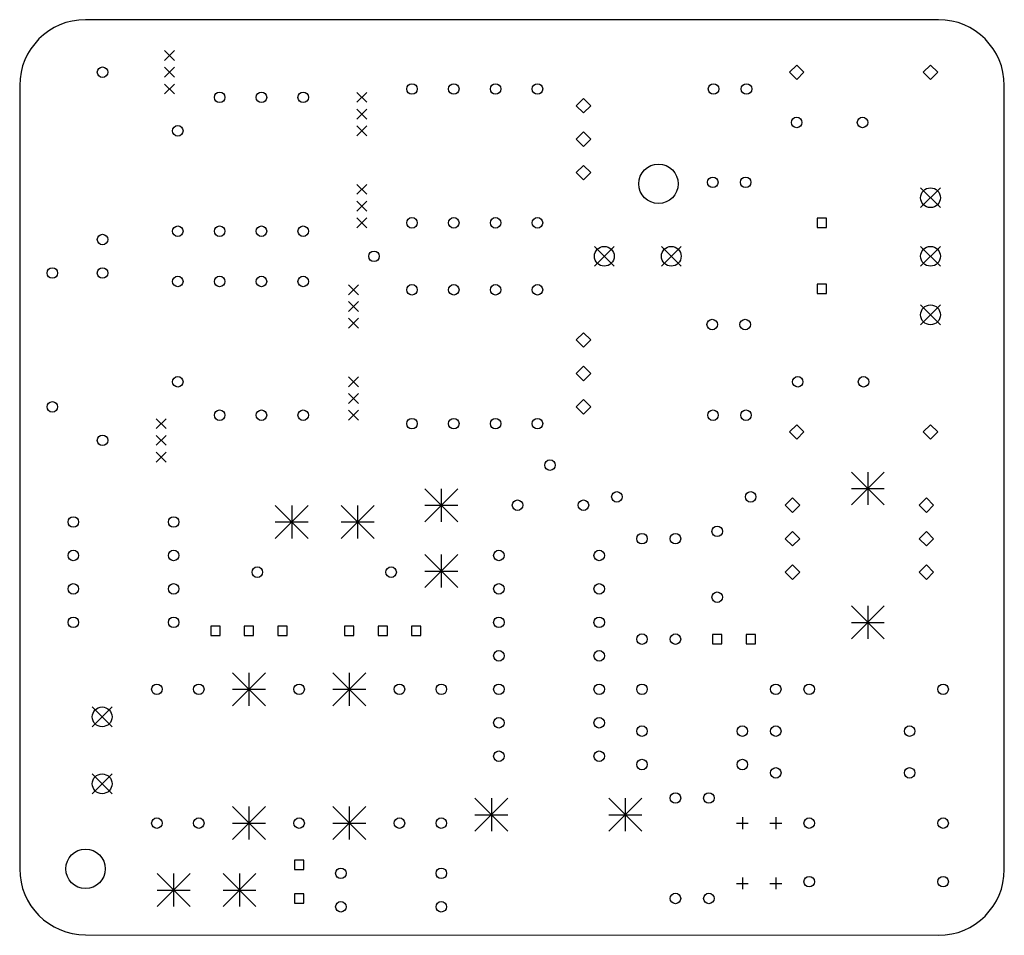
# Model space of a CAD drawing. Extents: x 188 to 265, y -178 to -73.
# Tile 3 of 3: x 190 to 265, y -142 to -73. Entities that reach past the tile are written whole.
import ezdxf

# ---------------------------------------------------------------- set-up
doc = ezdxf.new("R2010")
doc.units = 0
doc.layers.add('BLACK', color=7, linetype='CONTINUOUS')

msp = doc.modelspace()

# ---------------------------------------------------------------- linework, layer by layer
at = {"layer": 'BLACK', "linetype": 'CONTINUOUS'}
for p, q in [((260, -73), (195.24, -73)), ((201.235, -75.345), (201.985, -76.095)), ((201.985, -75.345), (201.235, -76.095)), ((201.235, -76.615), (201.985, -77.365)), ((201.985, -76.615), (201.235, -77.365)), ((249.235, -76.44), (248.685, -76.99)), ((248.685, -76.99), (249.235, -77.54)), ((249.785, -76.99), (249.235, -76.44)), ((249.235, -77.54), (249.785, -76.99)), ((259.395, -76.44), (258.845, -76.99)), ((258.845, -76.99), (259.395, -77.54)), ((259.945, -76.99), (259.395, -76.44)), ((259.395, -77.54), (259.945, -76.99)), ((190.24, -78), (190.24, -137.455)), ((201.235, -77.885), (201.985, -78.635)), ((201.985, -77.885), (201.235, -78.635)), ((265, -137.5), (265, -78)), ((215.84, -78.52), (216.59, -79.27)), ((216.59, -78.52), (215.84, -79.27)), ((233.045, -78.98), (232.495, -79.53)), ((233.595, -79.53), (233.045, -78.98)), ((215.84, -79.79), (216.59, -80.54)), ((216.59, -79.79), (215.84, -80.54)), ((232.495, -79.53), (233.045, -80.08)), ((233.045, -80.08), (233.595, -79.53)), ((215.84, -81.06), (216.59, -81.81)), ((216.59, -81.06), (215.84, -81.81)), ((233.045, -81.52), (232.495, -82.07)), ((232.495, -82.07), (233.045, -82.62)), ((233.595, -82.07), (233.045, -81.52)), ((233.045, -82.62), (233.595, -82.07)), ((233.045, -84.06), (232.495, -84.61)), ((233.595, -84.61), (233.045, -84.06)), ((232.495, -84.61), (233.045, -85.16)), ((233.045, -85.16), (233.595, -84.61)), ((215.84, -85.505), (216.59, -86.255)), ((216.59, -85.505), (215.84, -86.255)), ((258.644, -85.764), (260.146, -87.266)), ((260.146, -85.764), (258.644, -87.266)), ((215.84, -86.775), (216.59, -87.525)), ((216.59, -86.775), (215.84, -87.525)), ((215.84, -88.045), (216.59, -88.795)), ((216.59, -88.045), (215.84, -88.795)), ((251.494, -88.066), (250.786, -88.066)), ((250.786, -88.066), (250.786, -88.774)), ((251.494, -88.774), (251.494, -88.066)), ((250.786, -88.774), (251.494, -88.774)), ((233.879, -90.209), (235.381, -91.711)), ((235.381, -90.209), (233.879, -91.711)), ((238.959, -90.209), (240.461, -91.711)), ((240.461, -90.209), (238.959, -91.711)), ((258.644, -90.209), (260.146, -91.711)), ((260.146, -90.209), (258.644, -91.711)), ((215.205, -93.125), (215.955, -93.875)), ((215.955, -93.125), (215.205, -93.875)), ((251.494, -93.066), (250.786, -93.066)), ((250.786, -93.066), (250.786, -93.774)), ((251.494, -93.774), (251.494, -93.066)), ((250.786, -93.774), (251.494, -93.774)), ((215.205, -94.395), (215.955, -95.145)), ((215.955, -94.395), (215.205, -95.145)), ((258.644, -94.654), (260.146, -96.156)), ((260.146, -94.654), (258.644, -96.156)), ((215.205, -95.665), (215.955, -96.415)), ((215.955, -95.665), (215.205, -96.415)), ((233.045, -96.76), (232.495, -97.31)), ((233.595, -97.31), (233.045, -96.76)), ((232.495, -97.31), (233.045, -97.86)), ((233.045, -97.86), (233.595, -97.31)), ((233.045, -99.3), (232.495, -99.85)), ((233.595, -99.85), (233.045, -99.3)), ((215.205, -100.11), (215.955, -100.86)), ((215.955, -100.11), (215.205, -100.86)), ((232.495, -99.85), (233.045, -100.4)), ((233.045, -100.4), (233.595, -99.85)), ((215.205, -101.38), (215.955, -102.13)), ((215.955, -101.38), (215.205, -102.13)), ((233.045, -101.84), (232.495, -102.39)), ((232.495, -102.39), (233.045, -102.94)), ((233.595, -102.39), (233.045, -101.84)), ((233.045, -102.94), (233.595, -102.39)), ((215.205, -102.65), (215.955, -103.4)), ((215.955, -102.65), (215.205, -103.4)), ((200.6, -103.285), (201.35, -104.035)), ((201.35, -103.285), (200.6, -104.035)), ((249.235, -103.745), (248.685, -104.295)), ((249.785, -104.295), (249.235, -103.745)), ((259.395, -103.745), (258.845, -104.295)), ((259.945, -104.295), (259.395, -103.745)), ((200.6, -104.555), (201.35, -105.305)), ((201.35, -104.555), (200.6, -105.305)), ((248.685, -104.295), (249.235, -104.845)), ((249.235, -104.845), (249.785, -104.295)), ((258.845, -104.295), (259.395, -104.845)), ((259.395, -104.845), (259.945, -104.295)), ((200.6, -105.825), (201.35, -106.575)), ((201.35, -105.825), (200.6, -106.575)), ((253.385, -107.335), (255.885, -109.835)), ((255.885, -107.335), (253.385, -109.835)), ((254.635, -107.335), (254.635, -109.835)), ((221, -108.605), (223.5, -111.105)), ((223.5, -108.605), (221, -111.105)), ((222.25, -108.605), (222.25, -111.105)), ((253.385, -108.585), (255.885, -108.585)), ((209.65, -109.875), (212.15, -112.375)), ((212.15, -109.875), (209.65, -112.375)), ((210.9, -109.875), (210.9, -112.375)), ((214.65, -109.875), (217.15, -112.375)), ((217.15, -109.875), (214.65, -112.375)), ((215.9, -109.875), (215.9, -112.375)), ((221, -109.855), (223.5, -109.855)), ((248.92, -109.305), (248.37, -109.855)), ((248.37, -109.855), (248.92, -110.405)), ((249.47, -109.855), (248.92, -109.305)), ((248.92, -110.405), (249.47, -109.855)), ((259.08, -109.305), (258.53, -109.855)), ((258.53, -109.855), (259.08, -110.405)), ((259.63, -109.855), (259.08, -109.305)), ((259.08, -110.405), (259.63, -109.855)), ((209.65, -111.125), (212.15, -111.125)), ((214.65, -111.125), (217.15, -111.125)), ((248.92, -111.845), (248.37, -112.395)), ((249.47, -112.395), (248.92, -111.845)), ((259.08, -111.845), (258.53, -112.395)), ((259.63, -112.395), (259.08, -111.845)), ((248.37, -112.395), (248.92, -112.945)), ((248.92, -112.945), (249.47, -112.395)), ((258.53, -112.395), (259.08, -112.945)), ((259.08, -112.945), (259.63, -112.395)), ((221, -113.605), (223.5, -116.105)), ((223.5, -113.605), (221, -116.105)), ((222.25, -113.605), (222.25, -116.105)), ((221, -114.855), (223.5, -114.855)), ((248.92, -114.385), (248.37, -114.935)), ((248.37, -114.935), (248.92, -115.485)), ((249.47, -114.935), (248.92, -114.385)), ((248.92, -115.485), (249.47, -114.935)), ((259.08, -114.385), (258.53, -114.935)), ((258.53, -114.935), (259.08, -115.485)), ((259.63, -114.935), (259.08, -114.385)), ((259.08, -115.485), (259.63, -114.935)), ((253.385, -117.495), (255.885, -119.995)), ((255.885, -117.495), (253.385, -119.995)), ((254.635, -117.495), (254.635, -119.995)), ((253.385, -118.745), (255.885, -118.745)), ((205.459, -119.026), (204.751, -119.026)), ((204.751, -119.026), (204.751, -119.734)), ((205.459, -119.734), (205.459, -119.026)), ((207.999, -119.026), (207.291, -119.026)), ((207.291, -119.026), (207.291, -119.734)), ((207.999, -119.734), (207.999, -119.026)), ((210.539, -119.026), (209.831, -119.026)), ((209.831, -119.026), (209.831, -119.734)), ((210.539, -119.734), (210.539, -119.026)), ((215.619, -119.026), (214.911, -119.026)), ((214.911, -119.026), (214.911, -119.734)), ((215.619, -119.734), (215.619, -119.026)), ((218.159, -119.026), (217.451, -119.026)), ((217.451, -119.026), (217.451, -119.734)), ((218.159, -119.734), (218.159, -119.026)), ((220.699, -119.026), (219.991, -119.026)), ((219.991, -119.026), (219.991, -119.734)), ((220.699, -119.734), (220.699, -119.026)), ((204.751, -119.734), (205.459, -119.734)), ((207.291, -119.734), (207.999, -119.734)), ((209.831, -119.734), (210.539, -119.734)), ((214.911, -119.734), (215.619, -119.734)), ((217.451, -119.734), (218.159, -119.734)), ((219.991, -119.734), (220.699, -119.734)), ((243.559, -119.661), (242.851, -119.661)), ((242.851, -119.661), (242.851, -120.369)), ((243.559, -120.369), (243.559, -119.661)), ((246.099, -119.661), (245.391, -119.661)), ((245.391, -119.661), (245.391, -120.369)), ((246.099, -120.369), (246.099, -119.661)), ((242.851, -120.369), (243.559, -120.369)), ((245.391, -120.369), (246.099, -120.369)), ((206.395, -122.575), (208.895, -125.075)), ((208.895, -122.575), (206.395, -125.075)), ((207.645, -122.575), (207.645, -125.075)), ((214.015, -122.575), (216.515, -125.075)), ((216.515, -122.575), (214.015, -125.075)), ((215.265, -122.575), (215.265, -125.075)), ((206.395, -123.825), (208.895, -123.825)), ((214.015, -123.825), (216.515, -123.825)), ((195.749, -125.169), (197.251, -126.671)), ((197.251, -125.169), (195.749, -126.671)), ((195.749, -130.249), (197.251, -131.751)), ((197.251, -130.249), (195.749, -131.751)), ((224.81, -132.1), (227.31, -134.6)), ((227.31, -132.1), (224.81, -134.6)), ((226.06, -132.1), (226.06, -134.6)), ((234.97, -132.1), (237.47, -134.6)), ((237.47, -132.1), (234.97, -134.6)), ((236.22, -132.1), (236.22, -134.6)), ((206.395, -132.735), (208.895, -135.235)), ((208.895, -132.735), (206.395, -135.235)), ((207.645, -132.735), (207.645, -135.235)), ((214.015, -132.735), (216.515, -135.235)), ((216.515, -132.735), (214.015, -135.235)), ((215.265, -132.735), (215.265, -135.235)), ((224.81, -133.35), (227.31, -133.35)), ((234.97, -133.35), (237.47, -133.35)), ((245.11, -133.535), (245.11, -134.435)), ((247.65, -133.535), (247.65, -134.435)), ((206.395, -133.985), (208.895, -133.985)), ((214.015, -133.985), (216.515, -133.985)), ((244.66, -133.985), (245.56, -133.985)), ((247.2, -133.985), (248.1, -133.985)), ((211.809, -136.806), (211.101, -136.806)), ((211.101, -136.806), (211.101, -137.514)), ((211.809, -137.514), (211.809, -136.806)), ((211.101, -137.514), (211.809, -137.514)), ((200.68, -137.815), (203.18, -140.315)), ((203.18, -137.815), (200.68, -140.315)), ((201.93, -137.815), (201.93, -140.315)), ((205.68, -137.815), (208.18, -140.315)), ((208.18, -137.815), (205.68, -140.315)), ((206.93, -137.815), (206.93, -140.315)), ((245.11, -138.107), (245.11, -139.007)), ((247.65, -138.107), (247.65, -139.007)), ((244.66, -138.557), (245.56, -138.557)), ((247.2, -138.557), (248.1, -138.557)), ((200.68, -139.065), (203.18, -139.065)), ((205.68, -139.065), (208.18, -139.065)), ((211.809, -139.346), (211.101, -139.346)), ((211.101, -139.346), (211.101, -140.054)), ((211.809, -140.054), (211.809, -139.346)), ((211.101, -140.054), (211.809, -140.054)), ((195.24, -142.455), (260, -142.5))]:
    msp.add_line(p, q, dxfattribs=at)
at = {"layer": 'BLACK'}
for centre, radius in [((196.53, -76.99), 0.4), ((205.42, -78.895), 0.4), ((208.595, -78.895), 0.4), ((211.77, -78.895), 0.4), ((220.025, -78.26), 0.4), ((223.2, -78.26), 0.4), ((226.375, -78.26), 0.4), ((229.55, -78.26), 0.4), ((242.925, -78.26), 0.4), ((245.425, -78.26), 0.4), ((249.235, -80.8), 0.4), ((254.235, -80.8), 0.4), ((202.245, -81.435), 0.4), ((238.74, -85.455), 1.5), ((242.864, -85.344), 0.4), ((245.364, -85.344), 0.4), ((259.395, -86.515), 0.751), ((220.025, -88.42), 0.4), ((223.2, -88.42), 0.4), ((226.375, -88.42), 0.4), ((229.55, -88.42), 0.4), ((202.245, -89.055), 0.4), ((205.42, -89.055), 0.4), ((208.595, -89.055), 0.4), ((211.77, -89.055), 0.4), ((196.53, -89.69), 0.4), ((234.63, -90.96), 0.751), ((239.71, -90.96), 0.751), ((259.395, -90.96), 0.751), ((217.142, -90.96), 0.4), ((192.72, -92.23), 0.4), ((196.53, -92.23), 0.4), ((202.245, -92.865), 0.4), ((205.42, -92.865), 0.4), ((208.595, -92.865), 0.4), ((211.77, -92.865), 0.4), ((220.025, -93.5), 0.4), ((223.2, -93.5), 0.4), ((226.375, -93.5), 0.4), ((229.55, -93.5), 0.4), ((259.395, -95.405), 0.751), ((242.824, -96.139), 0.4), ((245.324, -96.139), 0.4), ((202.245, -100.485), 0.4), ((249.315, -100.485), 0.4), ((254.315, -100.485), 0.4), ((192.72, -102.39), 0.4), ((205.42, -103.025), 0.4), ((208.595, -103.025), 0.4), ((211.77, -103.025), 0.4), ((242.885, -103.025), 0.4), ((245.385, -103.025), 0.4), ((220.025, -103.66), 0.4), ((223.2, -103.66), 0.4), ((226.375, -103.66), 0.4), ((229.55, -103.66), 0.4), ((196.53, -104.93), 0.4), ((230.505, -106.807), 0.4), ((235.585, -109.22), 0.4), ((245.745, -109.22), 0.4), ((228.045, -109.855), 0.4), ((233.045, -109.855), 0.4), ((194.31, -111.125), 0.4), ((201.93, -111.125), 0.4), ((237.49, -112.395), 0.4), ((240.03, -112.395), 0.4), ((243.205, -111.84), 0.4), ((194.31, -113.665), 0.4), ((201.93, -113.665), 0.4), ((226.625, -113.665), 0.4), ((234.245, -113.665), 0.4), ((208.28, -114.935), 0.4), ((218.44, -114.935), 0.4), ((194.31, -116.205), 0.4), ((201.93, -116.205), 0.4), ((226.625, -116.205), 0.4), ((234.245, -116.205), 0.4), ((243.205, -116.84), 0.4), ((194.31, -118.745), 0.4), ((201.93, -118.745), 0.4), ((226.625, -118.745), 0.4), ((234.245, -118.745), 0.4), ((237.49, -120.015), 0.4), ((240.03, -120.015), 0.4), ((226.625, -121.285), 0.4), ((234.245, -121.285), 0.4), ((200.66, -123.825), 0.4), ((203.835, -123.825), 0.4), ((211.455, -123.825), 0.4), ((219.075, -123.825), 0.4), ((222.25, -123.825), 0.4), ((226.625, -123.825), 0.4), ((234.245, -123.825), 0.4), ((237.49, -123.825), 0.4), ((247.65, -123.825), 0.4), ((250.19, -123.825), 0.4), ((260.35, -123.825), 0.4), ((196.5, -125.92), 0.751), ((226.625, -126.365), 0.4), ((234.245, -126.365), 0.4), ((237.49, -127), 0.4), ((245.11, -127), 0.4), ((247.65, -127), 0.4), ((257.81, -127), 0.4), ((226.625, -128.905), 0.4), ((234.245, -128.905), 0.4), ((237.49, -129.54), 0.4), ((245.11, -129.54), 0.4), ((247.65, -130.175), 0.4), ((257.81, -130.175), 0.4), ((196.5, -131), 0.751), ((240.03, -132.08), 0.4), ((242.57, -132.08), 0.4), ((200.66, -133.985), 0.4), ((203.835, -133.985), 0.4), ((211.455, -133.985), 0.4), ((219.075, -133.985), 0.4), ((222.25, -133.985), 0.4), ((250.19, -133.985), 0.4), ((260.35, -133.985), 0.4), ((195.24, -137.455), 1.5), ((214.63, -137.795), 0.4), ((222.25, -137.795), 0.4), ((250.19, -138.43), 0.4), ((260.35, -138.43), 0.4), ((240.03, -139.7), 0.4), ((242.57, -139.7), 0.4), ((214.63, -140.335), 0.4), ((222.25, -140.335), 0.4)]:
    msp.add_circle(centre, radius, dxfattribs=at)
for centre, start, end in [((195.24, -78), 90, 180), ((260, -78), 0, 90), ((195.24, -137.455), 180, 270), ((260, -137.5), -90, 0)]:
    msp.add_arc(centre, 5, start, end, dxfattribs=at)

doc.saveas('drawing.dxf')
